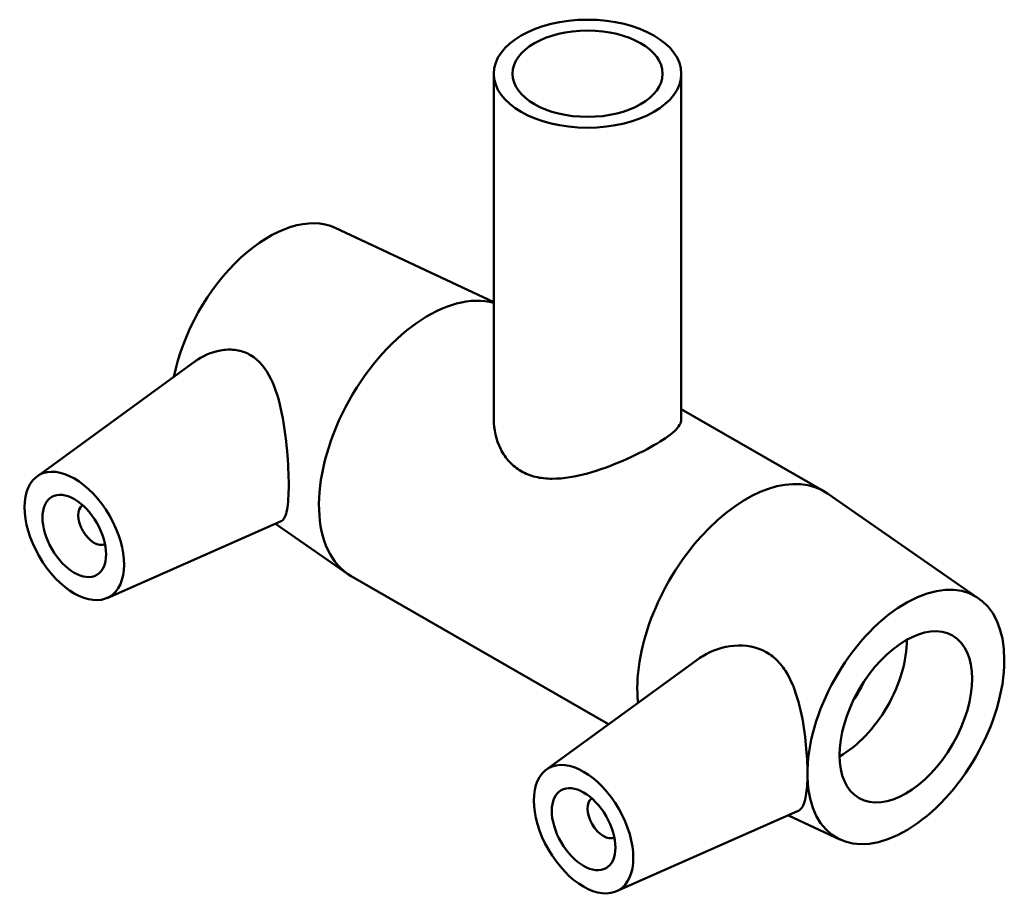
# Model space of a CAD drawing. Header units: millimetres. Extents: x -116 to 1428, y -168 to 1718.
# Tile 7 of 7: x 1323 to 1428, y 1232 to 1326. Entities that reach past the tile are written whole.
import ezdxf

# ---------------------------------------------------------------- set-up
doc = ezdxf.new("R2010")
doc.units = ezdxf.units.MM
doc.layers.add('Visible (ANSI)', color=7, linetype='Continuous', lineweight=50)

msp = doc.modelspace()

# ---------------------------------------------------------------- linework, layer by layer
at = {"layer": 'Visible (ANSI)'}
for p, q in [((1373.406, 1320.65), (1373.406, 1283.785)), ((1393.406, 1320.65), (1393.406, 1283.785)), ((1356.504, 1304.205), (1373.406, 1296.283)), ((1324.708, 1277.706), (1341.524, 1289.954)), ((1393.406, 1284.879), (1408.611, 1276.123)), ((1425.111, 1264.697), (1409.003, 1275.875)), ((1332.179, 1264.732), (1350.728, 1272.915)), ((1350.128, 1272.65), (1357.809, 1267.32)), ((1358.201, 1267.071), (1385.648, 1251.266)), ((1379.013, 1246.433), (1395.087, 1258.141)), ((1386.484, 1233.459), (1405.809, 1241.984)), ((1410.308, 1238.99), (1404.835, 1241.555))]:
    msp.add_line(p, q, dxfattribs=at)
for centre, major_axis, ratio in [((1383.406, 1320.65), (-10, 0), 0.5758617), ((1383.406, 1320.65), (-8, 0), 0.5758617), ((1328.676, 1271.353), (3.743, -6.499), 0.5780931), ((1328.676, 1271.353), (2.395, -4.16), 0.5780931), ((1417.347, 1252.052), (-4.99, -8.666), 0.5780931), ((1382.982, 1240.08), (3.743, -6.499), 0.5780931), ((1382.982, 1240.08), (2.395, -4.16), 0.5780931)]:
    msp.add_ellipse(centre, major_axis=major_axis, ratio=ratio, dxfattribs=at)
for centre, major_axis, start_param, end_param in [((1349.465, 1291.143), (7.411, 12.869), 0.0487268, 2.1007414), ((1366.435, 1281.37), (8.234, 14.299), 0.1431516, 3.1415927), ((1400.377, 1261.825), (8.234, 14.299), 6.2344585, 8.7562006), ((1330.797, 1272.575), (1.198, -2.08), 3.17361, 6.2511679), ((1417.347, 1252.052), (-7.411, -12.869), 5.5303116, 11.7445806), ((1410.37, 1256.07), (4.99, 8.666), 3.9118688, 5.5129091), ((1406.882, 1258.079), (5.514, 9.575), 4.5955542, 4.8292238), ((1385.103, 1241.302), (1.198, -2.08), 3.17361, 6.2511679)]:
    msp.add_ellipse(centre, major_axis=major_axis, ratio=0.5780931, start_param=start_param, end_param=end_param, dxfattribs=at)
for points, knots in [([(1341.524, 1289.954), (1341.625, 1290.028), (1341.728, 1290.098), (1342.65, 1290.696), (1343.654, 1291.088), (1345.162, 1291.245), (1345.665, 1291.227), (1346.619, 1291.038), (1347.07, 1290.866), (1348.376, 1290.1), (1349.102, 1289.205), (1350.18, 1286.993), (1350.549, 1285.68), (1351.062, 1283.161), (1351.248, 1281.777), (1351.486, 1279.113), (1351.54, 1277.834), (1351.54, 1275.735), (1351.486, 1274.817), (1351.248, 1273.513), (1351.062, 1273.122), (1350.785, 1272.943), (1350.757, 1272.928), (1350.728, 1272.915)], [2.1485845, 2.1485845, 2.1485845, 2.1485845, 2.1947922, 2.1947922, 2.5607819, 2.5607819, 2.7437767, 2.7437767, 2.9267715, 2.9267715, 3.3301824, 3.3301824, 3.7335933, 3.7335933, 4.1187379, 4.1187379, 4.5038824, 4.5038824, 4.889027, 4.889027, 5.2741715, 5.2741715, 5.3153596, 5.3153596, 5.3153596, 5.3153596]), ([(1393.406, 1283.785), (1393.406, 1283.416), (1393.168, 1283.001), (1392.162, 1282.066), (1391.391, 1281.541), (1389.564, 1280.489), (1388.417, 1279.91), (1385.951, 1278.846), (1384.631, 1278.363), (1382.173, 1277.689), (1380.856, 1277.448), (1379.013, 1277.456), (1378.419, 1277.52), (1377.31, 1277.787), (1376.795, 1277.99), (1375.875, 1278.52), (1375.451, 1278.857), (1374.713, 1279.655), (1374.398, 1280.114), (1373.646, 1281.6), (1373.406, 1282.737), (1373.406, 1283.785)], [0.7804725, 0.7804725, 0.7804725, 0.7804725, 1.1680631, 1.1680631, 1.5556537, 1.5556537, 1.9432443, 1.9432443, 2.3308349, 2.3308349, 2.7210712, 2.7210712, 2.9161893, 2.9161893, 3.1113074, 3.1113074, 3.3064256, 3.3064256, 3.5015437, 3.5015437, 3.89178, 3.89178, 3.89178, 3.89178]), ([(1395.088, 1258.14), (1395.286, 1258.285), (1395.49, 1258.42), (1396.669, 1259.121), (1397.857, 1259.538), (1400.256, 1259.747), (1401.46, 1259.531), (1402.912, 1258.709), (1403.336, 1258.377), (1404.097, 1257.578), (1404.434, 1257.113), (1405.312, 1255.581), (1405.723, 1254.375), (1406.308, 1252.034), (1406.522, 1250.723), (1406.776, 1248.379), (1406.838, 1247.331), (1406.853, 1246.427)], [8.3423067, 8.3423067, 8.3423067, 8.3423067, 8.4283934, 8.4283934, 8.8318043, 8.8318043, 9.2352152, 9.2352152, 9.41821, 9.41821, 9.6012048, 9.6012048, 9.9671944, 9.9671944, 10.3328977, 10.3328977, 10.647792, 10.647792, 10.647792, 10.647792]), ([(1406.853, 1246.427), (1406.855, 1246.281), (1406.856, 1246.139), (1406.856, 1245.862), (1406.855, 1245.725), (1406.853, 1245.59)], [4.56679868, 4.56679868, 4.56679868, 4.56679868, 4.61760758, 4.61760758, 4.66841647, 4.66841647, 4.66841647, 4.66841647]), ([(1406.853, 1245.59), (1406.838, 1244.757), (1406.776, 1244.014), (1406.522, 1242.774), (1406.308, 1242.336), (1405.952, 1242.059), (1405.883, 1242.018), (1405.808, 1241.985)], [4.66841647, 4.66841647, 4.66841647, 4.66841647, 4.98331082, 4.98331082, 5.34901406, 5.34901406, 5.42821211, 5.42821211, 5.42821211, 5.42821211])]:
    msp.add_open_spline(points, degree=3, knots=knots, dxfattribs=at)

doc.saveas('drawing.dxf')
